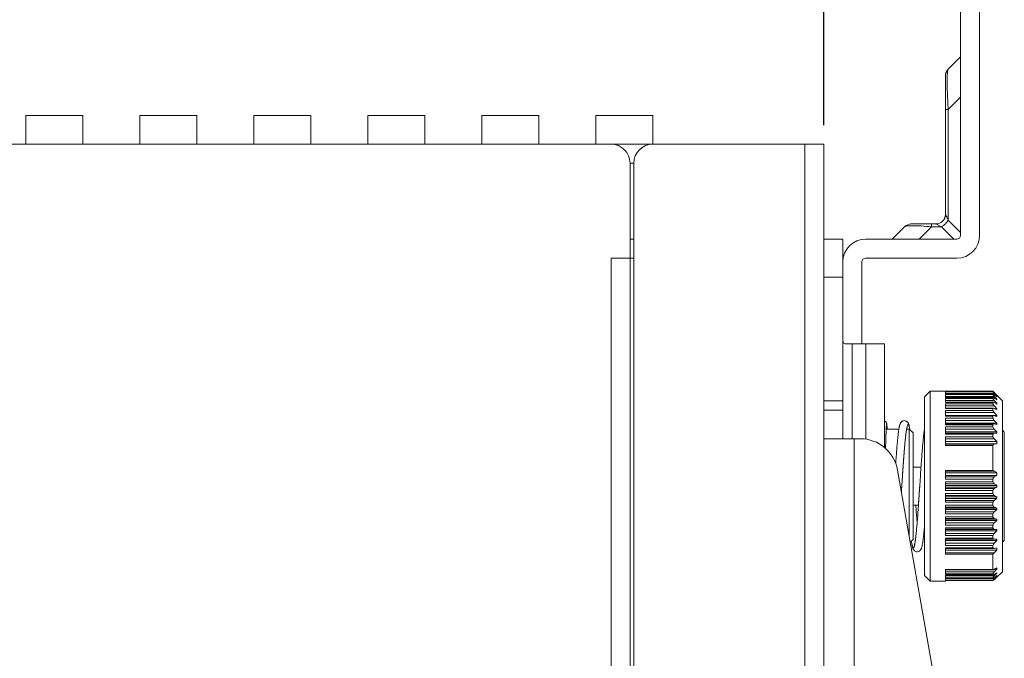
# Model space of a CAD drawing. Header units: millimetres. Extents: x 73 to 355, y 51 to 582.
# Tile 37 of 46: x 199 to 251, y 467 to 501. Entities that reach past the tile are written whole.
import ezdxf

# ---------------------------------------------------------------- set-up
doc = ezdxf.new("R2010")
doc.units = ezdxf.units.MM
doc.layers.add('DIM', color=7, linetype='Continuous')
doc.styles.get("Standard").update_dxf_attribs({"font": 'txt.shx'})
doc.dimstyles.new('ISO-25', dxfattribs={"dimtxt": 5, "dimasz": 5, "dimexe": 1, "dimexo": 1, "dimgap": 1, "dimtad": 0, "dimdsep": 46, "dimtxsty": 'Standard', "dimcen": 1, "dimadec": 0, "dimazin": 0, "dimtfac": 1, "dimtmove": 0, "dimatfit": 3, "dimfxl": 0, "dimarcsym": 0})

# ---------------------------------------------------------------- blocks, each defined once
blk = doc.blocks.new('*D1')
at = {"layer": 'Defpoints', "color": 0}
for p in [(241.019, 509.042), (161.019, 494.042), (241.019, 494.042)]:
    blk.add_point(p, dxfattribs=at)
at = {"layer": 'DIM', "color": 0, "lineweight": -2}
for p, q in [((161.019, 495.042), (161.019, 510.042)), ((241.019, 495.042), (241.019, 510.042)), ((166.019, 509.042), (196.269, 509.042)), ((236.019, 509.042), (205.769, 509.042))]:
    blk.add_line(p, q, dxfattribs=at)
at = {"layer": 'DIM', "color": 0}
for points in [[(166.019, 509.875), (166.019, 508.208), (161.019, 509.042)], [(236.019, 509.875), (236.019, 508.208), (241.019, 509.042)]]:
    blk.add_solid(points, dxfattribs=at)
at = {"layer": 'DIM', "color": 0, "lineweight": 0, "insert": (201.019, 509.042), "char_height": 5, "attachment_point": 5}
blk.add_mtext('80', dxfattribs=at)
blk = doc.blocks.new('*D2')
at = {"layer": 'Defpoints', "color": 0}
for p in [(249.219, 524.042), (249.219, 511.042), (161.019, 494.042)]:
    blk.add_point(p, dxfattribs=at)
at = {"layer": 'DIM', "color": 0, "lineweight": -2}
for p, q in [((161.019, 495.042), (161.019, 525.042)), ((249.219, 512.042), (249.219, 525.042)), ((166.019, 524.042), (196.619, 524.042)), ((244.219, 524.042), (213.619, 524.042))]:
    blk.add_line(p, q, dxfattribs=at)
at = {"layer": 'DIM', "color": 0}
for points in [[(166.019, 524.875), (166.019, 523.208), (161.019, 524.042)], [(244.219, 524.875), (244.219, 523.208), (249.219, 524.042)]]:
    blk.add_solid(points, dxfattribs=at)
at = {"layer": 'DIM', "color": 0, "lineweight": 0, "insert": (205.119, 524.042), "char_height": 5, "attachment_point": 5}
blk.add_mtext('88.2', dxfattribs=at)

msp = doc.modelspace()

# ---------------------------------------------------------------- linework, layer by layer
at = {"color": 7, "linetype": 'Continuous', "lineweight": 0}
for p, q in [((248.219, 506.042), (248.219, 489.242)), ((249.219, 506.042), (249.219, 489.242)), ((248.219, 498.642), (247.565, 497.988)), ((247.419, 497.635), (247.419, 495.867)), ((247.565, 495.867), (248.219, 496.521)), ((199.019, 495.542), (202.019, 495.542)), ((199.019, 495.542), (199.019, 494.657)), ((202.019, 494.657), (202.019, 495.542)), ((205.019, 495.542), (208.019, 495.542)), ((205.019, 495.542), (205.019, 494.657)), ((208.019, 494.657), (208.019, 495.542)), ((211.019, 495.542), (214.019, 495.542)), ((211.019, 495.542), (211.019, 494.657)), ((214.019, 494.657), (214.019, 495.542)), ((217.019, 495.542), (220.019, 495.542)), ((217.019, 495.542), (217.019, 494.657)), ((220.019, 494.657), (220.019, 495.542)), ((223.019, 495.542), (226.019, 495.542)), ((223.019, 495.542), (223.019, 494.657)), ((226.019, 494.657), (226.019, 495.542)), ((229.019, 495.542), (232.019, 495.542)), ((229.019, 495.542), (229.019, 494.657)), ((232.019, 494.657), (232.019, 495.542)), ((247.419, 490.342), (247.419, 495.867)), ((247.565, 495.867), (247.419, 495.867)), ((247.565, 495.867), (247.565, 490.049)), ((199.019, 494.657), (199.019, 494.042)), ((202.019, 494.042), (202.019, 494.657)), ((205.019, 494.657), (205.019, 494.042)), ((208.019, 494.042), (208.019, 494.657)), ((211.019, 494.657), (211.019, 494.042)), ((214.019, 494.042), (214.019, 494.657)), ((217.019, 494.657), (217.019, 494.042)), ((220.019, 494.042), (220.019, 494.657)), ((223.019, 494.657), (223.019, 494.042)), ((226.019, 494.042), (226.019, 494.657)), ((229.019, 494.657), (229.019, 494.042)), ((232.019, 494.042), (232.019, 494.657)), ((162.019, 494.042), (229.819, 494.042)), ((229.819, 494.042), (232.019, 494.042)), ((232.019, 494.042), (240.019, 494.042)), ((241.019, 494.042), (240.019, 494.042)), ((240.019, 379.042), (240.019, 494.042)), ((241.019, 494.042), (241.019, 489.042)), ((230.819, 493.042), (230.819, 488.042)), ((231.019, 493.042), (230.819, 493.042)), ((231.019, 380.042), (231.019, 493.042)), ((247.565, 490.049), (247.419, 490.342)), ((246.686, 489.842), (245.626, 489.842)), ((246.686, 489.842), (246.919, 489.842)), ((246.686, 489.842), (246.686, 489.695)), ((247.212, 489.695), (246.919, 489.842)), ((248.219, 489.395), (247.565, 490.049)), ((245.272, 489.695), (244.619, 489.042)), ((246.033, 489.042), (246.686, 489.695)), ((247.212, 489.695), (246.686, 489.695)), ((247.212, 489.695), (247.865, 489.042)), ((231.019, 489.042), (230.819, 489.042)), ((241.019, 489.042), (242.019, 489.042)), ((241.019, 489.042), (241.019, 488.774)), ((241.019, 488.774), (241.019, 487.042)), ((242.019, 487.042), (242.019, 489.042)), ((243.219, 489.042), (248.019, 489.042)), ((230.819, 488.042), (229.819, 488.042)), ((229.819, 385.042), (229.819, 488.042)), ((230.819, 488.042), (230.819, 385.042)), ((231.019, 488.042), (230.835, 488.042)), ((230.835, 488.042), (230.835, 385.042)), ((243.019, 483.542), (243.019, 487.842)), ((243.219, 488.042), (248.019, 488.042)), ((241.019, 480.542), (241.019, 487.042)), ((242.019, 487.042), (241.019, 487.042)), ((242.019, 480.542), (242.019, 487.042)), ((242.514, 483.542), (242.139, 483.542)), ((242.514, 483.542), (243.229, 483.542)), ((242.514, 483.542), (242.514, 478.542)), ((244.221, 483.542), (243.229, 483.542)), ((243.229, 478.518), (243.229, 483.542)), ((244.221, 483.542), (244.221, 478.069)), ((246.619, 481.042), (246.319, 480.742)), ((246.619, 481.042), (249.919, 481.042)), ((246.619, 481.042), (246.619, 471.042)), ((247.419, 480.922), (247.419, 481.003)), ((249.919, 481.003), (247.419, 481.003)), ((249.919, 481.042), (250.419, 480.542)), ((249.919, 481.003), (249.919, 481.042)), ((241.019, 480.542), (241.019, 480.042)), ((241.019, 480.542), (242.019, 480.542)), ((242.019, 480.042), (242.019, 480.542)), ((246.319, 480.742), (246.319, 479.742)), ((247.419, 480.903), (247.419, 480.922)), ((249.923, 480.912), (247.419, 480.912)), ((247.419, 480.903), (249.919, 480.903)), ((247.419, 480.9), (247.419, 480.903)), ((247.419, 480.9), (249.919, 480.9)), ((247.419, 480.768), (247.419, 480.862)), ((249.919, 480.862), (247.419, 480.862)), ((247.419, 480.721), (247.419, 480.768)), ((249.99, 480.767), (247.419, 480.767)), ((247.419, 480.721), (249.919, 480.721)), ((247.419, 480.714), (247.419, 480.721)), ((247.419, 480.714), (249.919, 480.714)), ((247.419, 480.56), (247.419, 480.657)), ((249.919, 480.657), (247.419, 480.657)), ((247.419, 480.467), (247.419, 480.56)), ((249.99, 480.554), (247.419, 480.554)), ((247.419, 480.467), (249.919, 480.467)), ((247.419, 480.454), (247.419, 480.467)), ((247.419, 480.454), (249.919, 480.454)), ((249.919, 480.9), (249.923, 480.903)), ((249.919, 480.868), (249.919, 480.9)), ((249.919, 480.862), (249.919, 480.868)), ((249.919, 480.714), (249.928, 480.721)), ((249.919, 480.657), (249.919, 480.714)), ((249.919, 480.467), (249.936, 480.467)), ((249.919, 480.379), (249.919, 480.454)), ((249.992, 480.912), (249.923, 480.912)), ((249.923, 480.903), (249.933, 480.899)), ((249.923, 480.903), (249.923, 480.903)), ((249.928, 480.721), (249.942, 480.717)), ((249.928, 480.721), (249.928, 480.721)), ((249.933, 480.899), (249.939, 480.896)), ((249.936, 480.467), (249.936, 480.467)), ((249.939, 480.896), (249.99, 480.857)), ((249.942, 480.717), (249.99, 480.688)), ((250.013, 480.889), (249.992, 480.912)), ((250.013, 480.889), (249.992, 480.912)), ((250.019, 480.884), (250.013, 480.889)), ((250.019, 480.884), (250.013, 480.889)), ((250.083, 480.62), (250.119, 480.62)), ((250.088, 480.775), (250.119, 480.775)), ((250.119, 480.749), (250.119, 480.775)), ((250.119, 480.594), (250.119, 480.62)), ((250.419, 479.542), (250.419, 480.542)), ((242.019, 480.042), (241.019, 480.042)), ((241.019, 480.042), (241.019, 478.542)), ((242.019, 478.542), (242.019, 480.042)), ((247.419, 480.256), (247.419, 480.379)), ((249.919, 480.379), (247.419, 480.379)), ((249.99, 480.27), (247.419, 480.27)), ((247.419, 480.147), (247.419, 480.256)), ((247.419, 480.147), (249.945, 480.147)), ((247.419, 480.124), (247.419, 480.147)), ((247.419, 480.124), (249.919, 480.124)), ((247.419, 479.919), (247.419, 480.033)), ((249.919, 480.033), (247.419, 480.033)), ((247.419, 479.783), (247.419, 479.919)), ((249.99, 479.919), (247.419, 479.919)), ((249.919, 480.033), (249.919, 480.124)), ((249.945, 480.147), (249.99, 480.134)), ((250.024, 480.117), (250.119, 480.117)), ((250.06, 480.403), (250.119, 480.403)), ((250.119, 480.367), (250.119, 480.403)), ((250.119, 480.072), (250.119, 480.117)), ((246.319, 479.742), (246.319, 472.342)), ((247.419, 479.763), (247.419, 479.783)), ((247.419, 479.767), (249.957, 479.767)), ((247.419, 479.763), (249.957, 479.763)), ((247.419, 479.73), (247.419, 479.763)), ((247.419, 479.73), (249.919, 479.73)), ((247.419, 479.512), (247.419, 479.624)), ((249.919, 479.624), (247.419, 479.624)), ((247.419, 479.507), (247.419, 479.512)), ((247.419, 479.359), (247.419, 479.507)), ((249.99, 479.507), (247.419, 479.507)), ((249.919, 479.624), (249.919, 479.73)), ((249.957, 479.767), (249.99, 479.767)), ((249.957, 479.763), (249.99, 479.757)), ((249.99, 479.767), (250.119, 479.767)), ((250.119, 479.713), (250.119, 479.767)), ((250.419, 472.542), (250.419, 479.542)), ((244.302, 479.042), (244.971, 479.042)), ((245.377, 479.042), (245.519, 479.042)), ((245.719, 478.842), (245.519, 479.042)), ((245.519, 473.384), (245.519, 479.042)), ((245.542, 479.046), (245.542, 479.049)), ((245.542, 479.046), (245.542, 479.049)), ((245.547, 479.015), (245.542, 479.046)), ((245.55, 479.01), (245.547, 479.029)), ((247.419, 479.337), (247.419, 479.359)), ((247.419, 479.359), (250.119, 479.359)), ((247.419, 479.324), (247.419, 479.337)), ((247.419, 479.324), (249.97, 479.324)), ((247.419, 479.278), (247.419, 479.324)), ((247.419, 479.278), (249.919, 479.278)), ((247.419, 479.04), (247.419, 479.159)), ((249.919, 479.159), (247.419, 479.159)), ((247.419, 479.034), (247.419, 479.04)), ((249.99, 479.04), (247.419, 479.04)), ((247.419, 478.84), (247.419, 479.034)), ((247.419, 478.898), (250.119, 478.898)), ((249.919, 479.159), (249.919, 479.278)), ((249.97, 479.324), (249.99, 479.322)), ((250.119, 479.296), (250.119, 479.359)), ((250.119, 478.829), (250.119, 478.898)), ((250.419, 478.992), (250.519, 478.892)), ((250.519, 477.919), (250.519, 478.892)), ((241.818, 478.542), (241.019, 478.542)), ((241.019, 478.542), (241.019, 456.742)), ((242.005, 478.542), (241.818, 478.542)), ((242.619, 478.542), (242.005, 478.542)), ((242.619, 478.542), (242.931, 478.542)), ((242.619, 478.542), (242.619, 456.742)), ((245.719, 477.042), (245.719, 478.842)), ((247.419, 478.835), (247.419, 478.84)), ((247.419, 478.835), (249.985, 478.835)), ((247.419, 478.774), (247.419, 478.835)), ((247.419, 478.774), (249.919, 478.774)), ((247.419, 478.527), (247.419, 478.645)), ((249.919, 478.645), (247.419, 478.645)), ((247.419, 478.266), (247.419, 478.527)), ((249.99, 478.527), (247.419, 478.527)), ((247.419, 478.392), (250.119, 478.392)), ((249.919, 478.645), (249.919, 478.774)), ((249.99, 478.835), (250.119, 478.829)), ((250.119, 478.266), (250.119, 478.392)), ((247.419, 478.256), (247.419, 478.266)), ((250.119, 478.266), (247.419, 478.266)), ((247.419, 478.253), (247.419, 478.256)), ((247.419, 478.176), (247.419, 478.253)), ((247.419, 478.253), (249.992, 478.253)), ((247.419, 478.176), (249.919, 478.176)), ((249.919, 476.875), (249.919, 478.176)), ((249.992, 478.253), (250.119, 478.266)), ((250.519, 477.894), (250.519, 477.919)), ((250.519, 476.742), (250.519, 477.894)), ((244.901, 476.889), (247.519, 462.042)), ((245.172, 476.791), (245.163, 476.658)), ((245.178, 476.881), (245.172, 476.791)), ((245.728, 477.042), (245.719, 477.174)), ((245.719, 475.042), (245.719, 477.042)), ((246.134, 477.042), (245.719, 477.042)), ((247.419, 476.533), (247.419, 476.875)), ((249.919, 476.875), (247.419, 476.875)), ((249.992, 476.841), (247.419, 476.841)), ((245.147, 476.423), (245.135, 476.233)), ((245.152, 476.497), (245.147, 476.423)), ((245.163, 476.658), (245.152, 476.497)), ((247.419, 476.743), (250.119, 476.743)), ((250.119, 476.601), (247.419, 476.601)), ((247.419, 476.419), (247.419, 476.533)), ((247.419, 476.533), (249.99, 476.533)), ((247.419, 476.419), (249.919, 476.419)), ((247.419, 475.818), (247.419, 476.266)), ((249.919, 476.266), (247.419, 476.266)), ((249.919, 476.266), (249.919, 476.419)), ((250.119, 476.601), (250.119, 476.743)), ((250.519, 476.712), (250.519, 476.742)), ((250.519, 476.519), (250.519, 476.712)), ((250.519, 476.493), (250.519, 476.519)), ((250.519, 475.602), (250.519, 476.493)), ((245.116, 475.953), (245.102, 475.745)), ((245.116, 475.953), (245.12, 476.004)), ((245.12, 476.004), (245.116, 475.953)), ((245.122, 476.037), (245.12, 476.004)), ((245.122, 476.037), (245.12, 476.004)), ((245.131, 476.173), (245.122, 476.037)), ((245.131, 476.173), (245.122, 476.037)), ((245.122, 476.037), (245.122, 476.037)), ((245.135, 476.233), (245.131, 476.173)), ((246.068, 476.063), (246.044, 475.7)), ((246.068, 476.064), (246.068, 476.063)), ((249.99, 476.169), (247.419, 476.169)), ((247.419, 476.084), (250.119, 476.084)), ((250.119, 475.999), (247.419, 475.999)), ((247.419, 475.915), (249.99, 475.915)), ((247.419, 475.818), (249.919, 475.818)), ((249.919, 475.665), (249.919, 475.818)), ((250.119, 475.999), (250.119, 476.084)), ((246.013, 475.231), (246.009, 475.171)), ((246.023, 475.387), (246.013, 475.231)), ((246.031, 475.507), (246.023, 475.387)), ((246.044, 475.7), (246.031, 475.507)), ((246.044, 475.7), (246.043, 475.684)), ((247.419, 475.55), (247.419, 475.665)), ((249.919, 475.665), (247.419, 475.665)), ((247.419, 475.193), (247.419, 475.55)), ((249.99, 475.55), (247.419, 475.55)), ((247.419, 475.483), (250.119, 475.483)), ((250.119, 475.398), (247.419, 475.398)), ((247.419, 475.298), (249.99, 475.298)), ((250.119, 475.398), (250.119, 475.483)), ((250.519, 475.565), (250.519, 475.602)), ((250.519, 475.342), (250.519, 475.565)), ((250.519, 474.192), (250.519, 475.342)), ((246, 475.042), (245.719, 475.042)), ((245.719, 475.032), (245.719, 475.042)), ((245.719, 473.264), (245.719, 475.032)), ((247.419, 475.193), (249.919, 475.193)), ((247.419, 474.94), (247.419, 475.043)), ((249.919, 475.043), (247.419, 475.043)), ((247.419, 474.583), (247.419, 474.94)), ((249.99, 474.94), (247.419, 474.94)), ((247.419, 474.889), (250.119, 474.889)), ((250.119, 474.807), (247.419, 474.807)), ((249.919, 475.043), (249.919, 475.193)), ((250.119, 474.807), (250.119, 474.889)), ((247.419, 474.694), (249.99, 474.694)), ((247.419, 474.583), (249.919, 474.583)), ((247.419, 474.362), (247.419, 474.437)), ((249.919, 474.437), (247.419, 474.437)), ((247.419, 474.346), (247.419, 474.362)), ((247.419, 474.11), (247.419, 474.346)), ((249.99, 474.346), (247.419, 474.346)), ((247.419, 474.315), (250.119, 474.315)), ((250.119, 474.235), (247.419, 474.235)), ((249.919, 474.437), (249.919, 474.583)), ((250.119, 474.235), (250.119, 474.315)), ((250.519, 474.165), (250.519, 474.192)), ((247.419, 473.995), (247.419, 474.11)), ((247.419, 474.11), (249.99, 474.11)), ((247.419, 473.995), (249.919, 473.995)), ((247.419, 473.785), (247.419, 473.856)), ((249.919, 473.856), (247.419, 473.856)), ((247.419, 473.78), (247.419, 473.785)), ((247.419, 473.557), (247.419, 473.78)), ((249.99, 473.78), (247.419, 473.78)), ((247.419, 473.767), (250.119, 473.767)), ((250.119, 473.692), (247.419, 473.692)), ((249.919, 473.856), (249.919, 473.995)), ((250.119, 473.767), (249.99, 473.78)), ((250.119, 473.692), (250.119, 473.767)), ((250.519, 473.192), (250.519, 474.165)), ((245.719, 473.242), (245.57, 473.093)), ((245.719, 473.242), (245.719, 473.264)), ((247.419, 473.439), (247.419, 473.557)), ((247.419, 473.557), (249.99, 473.557)), ((247.419, 473.439), (249.919, 473.439)), ((247.419, 473.249), (247.419, 473.309)), ((249.919, 473.309), (247.419, 473.309)), ((249.985, 473.249), (247.419, 473.249)), ((247.419, 473.243), (247.419, 473.249)), ((247.419, 473.05), (247.419, 473.243)), ((250.119, 473.186), (247.419, 473.186)), ((249.919, 473.309), (249.919, 473.439)), ((250.119, 473.255), (249.99, 473.249)), ((250.119, 473.186), (250.119, 473.255)), ((250.419, 473.092), (250.519, 473.192)), ((247.419, 473.043), (247.419, 473.05)), ((247.419, 472.925), (247.419, 473.043)), ((247.419, 473.043), (249.99, 473.043)), ((247.419, 472.925), (249.919, 472.925)), ((247.419, 472.76), (247.419, 472.806)), ((249.919, 472.806), (247.419, 472.806)), ((249.97, 472.76), (247.419, 472.76)), ((247.419, 472.748), (247.419, 472.76)), ((247.419, 472.47), (247.419, 472.748)), ((250.119, 472.684), (247.419, 472.684)), ((249.919, 472.806), (249.919, 472.925)), ((249.99, 472.762), (249.97, 472.76)), ((250.119, 472.684), (250.119, 472.787)), ((246.319, 472.342), (246.319, 471.342)), ((247.419, 472.538), (249.992, 472.538)), ((247.419, 472.47), (249.919, 472.47)), ((249.919, 471.658), (249.919, 472.47)), ((250.419, 471.542), (250.419, 472.542)), ((247.419, 471.643), (247.419, 471.658)), ((249.919, 471.658), (247.419, 471.658)), ((249.919, 471.643), (247.419, 471.643)), ((247.419, 471.536), (247.419, 471.643)), ((249.936, 471.643), (249.919, 471.643)), ((250.119, 471.681), (250.018, 471.681)), ((250.119, 471.681), (250.119, 471.742)), ((246.619, 471.042), (246.319, 471.342)), ((247.419, 471.427), (247.419, 471.536)), ((247.419, 471.53), (249.99, 471.53)), ((247.419, 471.427), (249.919, 471.427)), ((247.419, 471.363), (247.419, 471.37)), ((249.919, 471.37), (247.419, 471.37)), ((249.919, 471.363), (247.419, 471.363)), ((247.419, 471.317), (247.419, 471.363)), ((247.419, 471.222), (247.419, 471.317)), ((247.419, 471.317), (249.99, 471.317)), ((247.419, 471.222), (249.919, 471.222)), ((247.419, 471.181), (247.419, 471.184)), ((249.919, 471.184), (247.419, 471.184)), ((249.919, 471.181), (247.419, 471.181)), ((247.419, 471.179), (247.419, 471.181)), ((247.419, 471.093), (247.419, 471.179)), ((247.419, 471.179), (249.923, 471.179)), ((247.419, 471.093), (249.919, 471.093)), ((249.919, 471.37), (249.919, 471.427)), ((249.928, 471.363), (249.919, 471.37)), ((249.919, 471.215), (249.919, 471.222)), ((249.919, 471.196), (249.919, 471.215)), ((249.919, 471.184), (249.919, 471.196)), ((249.923, 471.181), (249.919, 471.184)), ((249.919, 471.093), (249.99, 471.179)), ((249.919, 471.074), (249.919, 471.093)), ((249.99, 471.133), (249.921, 471.074)), ((249.933, 471.185), (249.923, 471.181)), ((249.923, 471.179), (249.99, 471.179)), ((249.99, 471.226), (249.933, 471.185)), ((249.99, 471.179), (250.012, 471.202)), ((249.99, 471.179), (250.012, 471.202)), ((250, 471.142), (249.99, 471.133)), ((250, 471.142), (249.99, 471.133)), ((250.019, 471.142), (250, 471.142)), ((250.005, 471.147), (250.019, 471.147)), ((250.012, 471.202), (250.014, 471.204)), ((250.012, 471.202), (250.014, 471.204)), ((250.019, 471.142), (250.125, 471.248)), ((250.019, 471.142), (250.019, 471.147)), ((250.119, 471.464), (250.083, 471.464)), ((250.086, 471.215), (250.119, 471.25)), ((250.097, 471.296), (250.119, 471.319)), ((250.097, 471.296), (250.119, 471.319)), ((250.119, 471.319), (250.1, 471.319)), ((250.119, 471.25), (250.114, 471.25)), ((250.119, 471.464), (250.119, 471.49)), ((250.119, 471.319), (250.119, 471.335)), ((250.119, 471.25), (250.119, 471.254)), ((250.125, 471.248), (250.419, 471.542)), ((246.619, 471.042), (247.419, 471.042)), ((249.919, 471.074), (247.419, 471.074)), ((247.419, 471.074), (247.419, 471.073)), ((247.419, 471.073), (249.919, 471.073)), ((247.419, 471.042), (247.419, 471.073)), ((249.919, 471.073), (247.419, 471.073)), ((249.919, 471.073), (249.919, 471.073))]:
    msp.add_line(p, q, dxfattribs=at)
for points in [[(247.565, 490.049), (247.546, 490.087), (247.529, 490.121), (247.513, 490.154), (247.498, 490.183), (247.485, 490.21), (247.472, 490.234), (247.462, 490.256), (247.452, 490.275), (247.444, 490.292), (247.437, 490.306), (247.431, 490.317), (247.426, 490.327), (247.423, 490.334), (247.42, 490.338), (247.419, 490.341), (247.419, 490.342)], [(244.353, 479.042), (244.352, 479.045), (244.351, 479.066), (244.35, 479.085), (244.349, 479.104), (244.348, 479.122), (244.347, 479.139), (244.346, 479.156), (244.345, 479.171), (244.344, 479.186), (244.343, 479.2), (244.342, 479.213), (244.341, 479.226), (244.34, 479.238), (244.339, 479.249), (244.338, 479.26), (244.336, 479.27), (244.335, 479.279), (244.334, 479.289), (244.333, 479.297), (244.331, 479.306), (244.33, 479.315), (244.328, 479.324), (244.325, 479.334), (244.322, 479.345), (244.318, 479.357), (244.312, 479.371), (244.305, 479.386), (244.294, 479.403), (244.28, 479.421), (244.262, 479.44), (244.239, 479.458), (244.221, 479.468)], [(245.547, 479.029), (245.541, 479.067), (245.535, 479.103), (245.529, 479.137), (245.522, 479.168), (245.516, 479.198), (245.509, 479.225), (245.503, 479.251), (245.496, 479.275), (245.488, 479.298), (245.48, 479.32), (245.471, 479.341), (245.46, 479.363), (245.446, 479.386), (245.429, 479.409), (245.406, 479.433), (245.378, 479.455), (245.345, 479.473), (245.305, 479.486), (245.262, 479.492), (245.218, 479.488), (245.176, 479.475), (245.141, 479.457), (245.112, 479.435), (245.089, 479.412), (245.072, 479.389), (245.059, 479.368), (245.048, 479.347), (245.039, 479.327), (245.031, 479.307), (245.024, 479.286), (245.017, 479.264), (245.011, 479.241), (245.005, 479.216), (244.999, 479.19), (244.993, 479.163), (244.987, 479.133), (244.981, 479.102), (244.975, 479.069), (244.969, 479.033), (244.964, 478.996), (244.958, 478.956), (244.952, 478.914), (244.946, 478.869), (244.94, 478.822), (244.934, 478.773), (244.928, 478.721), (244.922, 478.666), (244.916, 478.609), (244.909, 478.549), (244.903, 478.486), (244.897, 478.421), (244.89, 478.353), (244.884, 478.282), (244.877, 478.208), (244.87, 478.131), (244.864, 478.051), (244.857, 477.969), (244.85, 477.883), (244.843, 477.794), (244.836, 477.703), (244.829, 477.608), (244.822, 477.51), (244.814, 477.409), (244.807, 477.305), (244.802, 477.237)], [(244.269, 478.023), (244.269, 478.043), (244.27, 478.085), (244.271, 478.125), (244.272, 478.165), (244.273, 478.204), (244.274, 478.242), (244.275, 478.28), (244.276, 478.316), (244.277, 478.352), (244.278, 478.388), (244.279, 478.422), (244.28, 478.456), (244.281, 478.489), (244.282, 478.522), (244.283, 478.553), (244.284, 478.584), (244.285, 478.614), (244.286, 478.644), (244.287, 478.672), (244.288, 478.7), (244.289, 478.728), (244.29, 478.754), (244.291, 478.78), (244.292, 478.805), (244.293, 478.829), (244.294, 478.853), (244.295, 478.876), (244.296, 478.898), (244.296, 478.92), (244.297, 478.94), (244.298, 478.961), (244.299, 478.98), (244.3, 478.999), (244.301, 479.017), (244.302, 479.034), (244.303, 479.051), (244.303, 479.066), (244.304, 479.082), (244.305, 479.096), (244.306, 479.11), (244.307, 479.123), (244.308, 479.136), (244.308, 479.148), (244.309, 479.159), (244.31, 479.169), (244.311, 479.179), (244.312, 479.188), (244.312, 479.196), (244.313, 479.204), (244.314, 479.211), (244.314, 479.217), (244.315, 479.223), (244.316, 479.227), (244.316, 479.231), (244.316, 479.234), (244.317, 479.236), (244.317, 479.237)], [(245.122, 476.037), (245.13, 476.157), (245.137, 476.274), (245.145, 476.388), (245.152, 476.501), (245.16, 476.611), (245.167, 476.719), (245.174, 476.825), (245.181, 476.929), (245.188, 477.03), (245.195, 477.129), (245.202, 477.226), (245.209, 477.32), (245.215, 477.412), (245.222, 477.501), (245.228, 477.588), (245.235, 477.672), (245.241, 477.754), (245.247, 477.834), (245.254, 477.911), (245.26, 477.985), (245.266, 478.057), (245.272, 478.127), (245.278, 478.194), (245.283, 478.259), (245.289, 478.322), (245.295, 478.382), (245.3, 478.44), (245.306, 478.496), (245.312, 478.549), (245.317, 478.601), (245.322, 478.65), (245.328, 478.696), (245.333, 478.741), (245.338, 478.783), (245.343, 478.823), (245.348, 478.861), (245.353, 478.897), (245.358, 478.931), (245.363, 478.962), (245.368, 478.991), (245.373, 479.019), (245.377, 479.044), (245.382, 479.067), (245.386, 479.088), (245.39, 479.107), (245.394, 479.124), (245.398, 479.139), (245.401, 479.151), (245.404, 479.161), (245.407, 479.168), (245.407, 479.169)], [(246.319, 479.056), (246.314, 479.028), (246.308, 478.989), (246.302, 478.948), (246.296, 478.904), (246.29, 478.858), (246.284, 478.81), (246.278, 478.758), (246.272, 478.705), (246.265, 478.648), (246.259, 478.589), (246.253, 478.527), (246.246, 478.462), (246.24, 478.395), (246.233, 478.324), (246.226, 478.25), (246.22, 478.173), (246.213, 478.093), (246.206, 478.009), (246.199, 477.923), (246.192, 477.833), (246.184, 477.74), (246.177, 477.644), (246.17, 477.545), (246.162, 477.443), (246.155, 477.338), (246.147, 477.23), (246.139, 477.12), (246.131, 477.007), (246.123, 476.892), (246.115, 476.774), (246.107, 476.653), (246.099, 476.529), (246.09, 476.401), (246.082, 476.269), (246.073, 476.134), (246.068, 476.064)], [(245.728, 477.042), (245.722, 477.124), (245.719, 477.174)], [(245.102, 475.745), (245.104, 475.771), (245.112, 475.893), (245.116, 475.953)], [(245.12, 476.004), (245.117, 475.957), (245.116, 475.953)], [(245.12, 476.004), (245.12, 476.017), (245.122, 476.037)], [(246.068, 476.063), (246.06, 475.939), (246.051, 475.81), (246.044, 475.7)], [(246.043, 475.684), (246.035, 475.561), (246.027, 475.44), (246.019, 475.322), (246.011, 475.206), (246.003, 475.094), (245.996, 474.984), (245.988, 474.877), (245.981, 474.773), (245.973, 474.672), (245.966, 474.573), (245.959, 474.478), (245.952, 474.386), (245.945, 474.296), (245.938, 474.21), (245.932, 474.127), (245.925, 474.046), (245.918, 473.969), (245.912, 473.894), (245.905, 473.823), (245.899, 473.754), (245.893, 473.688), (245.887, 473.625), (245.881, 473.565), (245.875, 473.508), (245.869, 473.453), (245.863, 473.401), (245.857, 473.352), (245.851, 473.305), (245.846, 473.26), (245.84, 473.219), (245.834, 473.179), (245.829, 473.142), (245.824, 473.108), (245.818, 473.076), (245.813, 473.047), (245.808, 473.02), (245.803, 472.996), (245.799, 472.975), (245.794, 472.956), (245.79, 472.941), (245.787, 472.928), (245.783, 472.919), (245.781, 472.912)], [(245.931, 474.118), (245.927, 474.165), (245.921, 474.242), (245.914, 474.323), (245.908, 474.405), (245.902, 474.491), (245.895, 474.578), (245.888, 474.668), (245.882, 474.76), (245.875, 474.854), (245.868, 474.95), (245.862, 475.042)], [(245.627, 473.15), (245.632, 473.12), (245.637, 473.08), (245.643, 473.043), (245.649, 473.008), (245.655, 472.975), (245.661, 472.944), (245.667, 472.915), (245.673, 472.887), (245.679, 472.862), (245.685, 472.837), (245.692, 472.814), (245.699, 472.793), (245.706, 472.772), (245.714, 472.751), (245.724, 472.731), (245.735, 472.71), (245.749, 472.689), (245.767, 472.666), (245.791, 472.643), (245.821, 472.622), (245.858, 472.605), (245.9, 472.594), (245.945, 472.592), (245.989, 472.6), (246.029, 472.616), (246.063, 472.637), (246.089, 472.661), (246.11, 472.685), (246.126, 472.709), (246.139, 472.732), (246.149, 472.755), (246.158, 472.778), (246.166, 472.802), (246.174, 472.827), (246.181, 472.854), (246.188, 472.883), (246.195, 472.914), (246.201, 472.948), (246.208, 472.984), (246.215, 473.023), (246.222, 473.064), (246.228, 473.108), (246.235, 473.155), (246.242, 473.205), (246.248, 473.257), (246.255, 473.313), (246.262, 473.371), (246.269, 473.433), (246.276, 473.498), (246.283, 473.567), (246.29, 473.639), (246.297, 473.714), (246.304, 473.794), (246.312, 473.876), (246.319, 473.956)], [(250.086, 471.215), (250.102, 471.233), (250.119, 471.25)]]:
    msp.add_lwpolyline(points, dxfattribs=at)
for centre, radius, start, end in [((247.919, 497.635), 0.5, 135, 180), ((247.919, 497.635), 0.5, 172.4878, 180), ((247.919, 497.635), 0.5, 169.599, 172.4878), ((247.919, 497.635), 0.5, 164.986, 169.599), ((247.919, 497.635), 0.5, 161.4586, 164.986), ((247.919, 497.635), 0.5, 157.4998, 161.4586), ((229.819, 493.042), 1, 0, 90), ((232.019, 493.042), 1, 90, 180), ((246.919, 490.342), 0.5, 270, 0), ((246.919, 490.342), 0.5, 279.0186, 350.9814), ((246.919, 490.342), 0.5, 350.9814, 0), ((245.626, 489.342), 0.5, 90, 135), ((245.626, 489.342), 0.5, 90, 97.5125), ((248.019, 489.242), 1.2, 270, 0), ((248.019, 489.242), 0.2, 270, 0), ((243.219, 487.842), 1.2, 90, 180), ((243.219, 487.842), 0.2, 90, 180), ((229.619, 456.708), 31.595, 49.5452, 49.8505), ((222.63, 456.707), 36.434, 41.0207, 41.3273), ((231.707, 455.757), 30.917, 53.4493, 53.7448), ((221.776, 456.398), 37.142, 40.2633, 40.5687), ((233.674, 453.769), 31.271, 58.2732, 58.5493), ((222.995, 455.927), 36.785, 42.4922, 42.7225), ((221.426, 456.071), 37.436, 39.965, 40.2699), ((235.398, 449.747), 33.708, 64.1065, 64.3488), ((221.602, 455.742), 37.288, 40.1138, 40.419), ((236.77, 441.016), 40.935, 70.9679, 71.1579), ((222.292, 455.411), 36.713, 40.7157, 41.0219), ((237.704, 416.92), 63.6, 78.74325, 78.86113), ((223.454, 455.061), 35.766, 41.7949, 42.1025), ((242.931, 476.542), 2, 10, 90), ((249.985, 478.729), 0.106, 87.1478, 89.9807), ((225.014, 454.656), 34.549, 43.3944, 43.7033), ((230.118, 450.897), 32.681, 52.2655, 52.5462), ((234.858, 505.359), 32.557, 297.6979, 297.9533), ((233.04, 450.225), 30.99, 56.5566, 56.8406), ((233.04, 501.858), 30.99, 303.1594, 303.4434), ((234.858, 446.724), 32.557, 62.0467, 62.3021), ((231.017, 499.891), 31.061, 307.6492, 307.9489), ((236.358, 439.829), 37.664, 68.5702, 68.7798), ((228.919, 498.71), 31.95, 311.264, 311.571), ((237.445, 423.241), 52.623, 76.0642, 76.2082), ((226.875, 497.953), 33.209, 314.113, 314.4223), ((225.014, 497.428), 34.549, 316.2967, 316.6056), ((249.985, 473.343), 0.0942, 264.3353, 270.074), ((249.985, 473.355), 0.106, 270.0203, 272.8519), ((223.454, 497.023), 35.766, 317.8975, 318.2051), ((237.699, 535.186), 63.623, 281.13885, 281.25675), ((221.064, 497.882), 38.459, 318.7777, 319.0653), ((221.776, 495.686), 37.142, 319.4313, 319.7367), ((232.875, 499.85), 32.975, 301.2709, 301.5292), ((231.707, 496.327), 30.917, 306.2552, 306.5507), ((222.63, 495.377), 36.434, 318.6727, 318.9793), ((229.619, 495.376), 31.595, 310.1495, 310.4548), ((227.622, 494.919), 32.652, 313.2643, 313.5512), ((223.913, 495.138), 35.413, 317.4806, 317.6807), ((225.84, 494.689), 33.747, 315.7645, 315.9274)]:
    msp.add_arc(centre, radius, start, end, dxfattribs=at)
for points, knots in [([(247.565, 497.988), (247.56, 497.983), (247.551, 497.965), (247.541, 497.929), (247.532, 497.878), (247.521, 497.775), (247.512, 497.602), (247.509, 497.345), (247.514, 497.027), (247.525, 496.665), (247.542, 496.273), (247.557, 496.004), (247.565, 495.867)], [0, 0, 0, 0, 0.010626, 0.027651, 0.05196, 0.084119, 0.173409, 0.29575, 0.447155, 0.620258, 0.80684, 1, 1, 1, 1]), ([(246.686, 489.695), (246.51, 489.711), (246.254, 489.731), (245.927, 489.747), (245.719, 489.751), (245.547, 489.748), (245.416, 489.739), (245.335, 489.725), (245.292, 489.709), (245.277, 489.7), (245.272, 489.695)], [0, 0, 0, 0, 0.372252, 0.541296, 0.689858, 0.81175, 0.903461, 0.964966, 0.985385, 1, 1, 1, 1]), ([(247.565, 490.049), (247.529, 489.976), (247.452, 489.873), (247.325, 489.762), (247.25, 489.715), (247.212, 489.695)], [0, 0, 0, 0, 0.480738, 0.745775, 1, 1, 1, 1]), ([(242.139, 483.542), (242.116, 483.542), (242.066, 483.561), (242.046, 483.608), (242.038, 483.632)], [0, 0, 0, 0, 0.476342, 1, 1, 1, 1]), ([(249.992, 480.912), (249.983, 480.922), (249.969, 480.937), (249.953, 480.956), (249.942, 480.969), (249.933, 480.981), (249.925, 480.99), (249.921, 480.997), (249.919, 481.001), (249.919, 481.003)], [0, 0, 0, 0, 0.348441, 0.508798, 0.655295, 0.783205, 0.886894, 0.960505, 1, 1, 1, 1]), ([(249.99, 480.767), (249.975, 480.783), (249.955, 480.808), (249.931, 480.84), (249.922, 480.855), (249.919, 480.862)], [0, 0, 0, 0, 0.562887, 0.806187, 1, 1, 1, 1]), ([(249.99, 480.554), (249.975, 480.571), (249.954, 480.597), (249.931, 480.632), (249.922, 480.649), (249.919, 480.657)], [0, 0, 0, 0, 0.548159, 0.794127, 1, 1, 1, 1]), ([(249.919, 480.454), (249.919, 480.457), (249.923, 480.466), (249.932, 480.467), (249.936, 480.467)], [0, 0, 0, 0, 0.495348, 1, 1, 1, 1]), ([(249.936, 480.467), (249.94, 480.467), (249.948, 480.466), (249.967, 480.459), (249.981, 480.451), (249.99, 480.446)], [0, 0, 0, 0, 0.193627, 0.42825, 1, 1, 1, 1]), ([(249.99, 480.27), (249.975, 480.287), (249.954, 480.314), (249.931, 480.352), (249.922, 480.37), (249.919, 480.379)], [0, 0, 0, 0, 0.534868, 0.783227, 1, 1, 1, 1]), ([(249.919, 480.124), (249.919, 480.127), (249.921, 480.134), (249.929, 480.144), (249.939, 480.147), (249.945, 480.147)], [0, 0, 0, 0, 0.274116, 0.510124, 1, 1, 1, 1]), ([(249.99, 479.919), (249.975, 479.937), (249.953, 479.965), (249.93, 480.004), (249.922, 480.024), (249.919, 480.033)], [0, 0, 0, 0, 0.522855, 0.773354, 1, 1, 1, 1]), ([(249.919, 479.73), (249.919, 479.735), (249.921, 479.745), (249.933, 479.76), (249.948, 479.763), (249.957, 479.763)], [0, 0, 0, 0, 0.279992, 0.518844, 1, 1, 1, 1]), ([(249.99, 479.507), (249.975, 479.525), (249.946, 479.561), (249.925, 479.603), (249.919, 479.624)], [0, 0, 0, 0, 0.512514, 1, 1, 1, 1]), ([(244.352, 479.044), (244.351, 479.06), (244.35, 479.091), (244.347, 479.134), (244.345, 479.172), (244.342, 479.205), (244.339, 479.232), (244.337, 479.252), (244.335, 479.265), (244.334, 479.273), (244.333, 479.279), (244.332, 479.284), (244.33, 479.288), (244.329, 479.29), (244.328, 479.292), (244.326, 479.291), (244.325, 479.289), (244.323, 479.286), (244.322, 479.282), (244.32, 479.273), (244.318, 479.259), (244.315, 479.238), (244.313, 479.212), (244.309, 479.166), (244.305, 479.096), (244.3, 478.997), (244.294, 478.878), (244.289, 478.74), (244.284, 478.584), (244.279, 478.411), (244.274, 478.222), (244.27, 478.092), (244.269, 478.024)], [0, 0, 0, 0, 0.031802, 0.060256, 0.085325, 0.106977, 0.125179, 0.139902, 0.145952, 0.151124, 0.155421, 0.158851, 0.161428, 0.16319, 0.164266, 0.165156, 0.166575, 0.168769, 0.171803, 0.175698, 0.186111, 0.200043, 0.217477, 0.23838, 0.290435, 0.355888, 0.434334, 0.525203, 0.627905, 0.741804, 0.866111, 1, 1, 1, 1]), ([(245.4, 479.173), (245.389, 479.127), (245.369, 479.018), (245.342, 478.829), (245.315, 478.594), (245.288, 478.316), (245.26, 477.999), (245.222, 477.517), (245.196, 477.141), (245.178, 476.881)], [0, 0, 0, 0, 0.061548, 0.144539, 0.247948, 0.369955, 0.508537, 0.661522, 1, 1, 1, 1]), ([(245.542, 479.049), (245.536, 479.079), (245.528, 479.123), (245.516, 479.176), (245.507, 479.209), (245.498, 479.236), (245.49, 479.258), (245.481, 479.274), (245.473, 479.286), (245.463, 479.292), (245.452, 479.291), (245.443, 479.284), (245.435, 479.272), (245.426, 479.255), (245.413, 479.222), (245.406, 479.194), (245.4, 479.173)], [0, 0, 0, 0, 0.232429, 0.329449, 0.413544, 0.484684, 0.542975, 0.588862, 0.623353, 0.64885, 0.670926, 0.697413, 0.733376, 0.78095, 0.841048, 1, 1, 1, 1]), ([(249.919, 479.278), (249.919, 479.285), (249.922, 479.298), (249.934, 479.314), (249.951, 479.323), (249.964, 479.324), (249.97, 479.324)], [0, 0, 0, 0, 0.282667, 0.522572, 0.753491, 1, 1, 1, 1]), ([(249.99, 479.04), (249.974, 479.057), (249.946, 479.094), (249.925, 479.137), (249.919, 479.159)], [0, 0, 0, 0, 0.502631, 1, 1, 1, 1]), ([(249.919, 478.774), (249.919, 478.784), (249.923, 478.802), (249.939, 478.822), (249.961, 478.833), (249.977, 478.835), (249.985, 478.835)], [0, 0, 0, 0, 0.28664, 0.52952, 0.759574, 1, 1, 1, 1]), ([(249.99, 478.527), (249.974, 478.543), (249.945, 478.579), (249.925, 478.622), (249.919, 478.645)], [0, 0, 0, 0, 0.493617, 1, 1, 1, 1]), ([(249.919, 478.176), (249.919, 478.187), (249.924, 478.208), (249.941, 478.233), (249.965, 478.248), (249.983, 478.252), (249.992, 478.253)], [0, 0, 0, 0, 0.291113, 0.54048, 0.770105, 1, 1, 1, 1]), ([(249.992, 476.841), (249.985, 476.842), (249.959, 476.849), (249.935, 476.862), (249.919, 476.875)], [0, 0, 0, 0, 0.239326, 1, 1, 1, 1]), ([(249.919, 476.419), (249.92, 476.444), (249.935, 476.491), (249.971, 476.523), (249.99, 476.533)], [0, 0, 0, 0, 0.542317, 1, 1, 1, 1]), ([(249.99, 476.169), (249.974, 476.179), (249.943, 476.207), (249.924, 476.245), (249.919, 476.266)], [0, 0, 0, 0, 0.467341, 1, 1, 1, 1]), ([(249.919, 475.818), (249.924, 475.839), (249.943, 475.877), (249.974, 475.905), (249.99, 475.915)], [0, 0, 0, 0, 0.532659, 1, 1, 1, 1]), ([(249.99, 475.55), (249.971, 475.56), (249.935, 475.593), (249.92, 475.639), (249.919, 475.665)], [0, 0, 0, 0, 0.457683, 1, 1, 1, 1]), ([(249.919, 475.193), (249.924, 475.216), (249.943, 475.255), (249.974, 475.286), (249.99, 475.298)], [0, 0, 0, 0, 0.527966, 1, 1, 1, 1]), ([(246.009, 475.171), (245.991, 474.915), (245.965, 474.542), (245.927, 474.066), (245.9, 473.753), (245.873, 473.479), (245.846, 473.247), (245.819, 473.061), (245.799, 472.953), (245.788, 472.908)], [0, 0, 0, 0, 0.339123, 0.49211, 0.630687, 0.752611, 0.855736, 0.938612, 1, 1, 1, 1]), ([(249.99, 474.94), (249.972, 474.947), (249.935, 474.974), (249.92, 475.019), (249.919, 475.043)], [0, 0, 0, 0, 0.454028, 1, 1, 1, 1]), ([(249.919, 474.583), (249.922, 474.594), (249.937, 474.636), (249.965, 474.673), (249.99, 474.694)], [0, 0, 0, 0, 0.266172, 1, 1, 1, 1]), ([(249.99, 474.346), (249.981, 474.348), (249.964, 474.355), (249.941, 474.374), (249.924, 474.402), (249.919, 474.425), (249.919, 474.437)], [0, 0, 0, 0, 0.222844, 0.453944, 0.708695, 1, 1, 1, 1]), ([(249.919, 473.995), (249.922, 474.006), (249.937, 474.049), (249.966, 474.087), (249.99, 474.11)], [0, 0, 0, 0, 0.259467, 1, 1, 1, 1]), ([(249.99, 473.78), (249.982, 473.78), (249.964, 473.784), (249.941, 473.799), (249.924, 473.824), (249.919, 473.845), (249.919, 473.856)], [0, 0, 0, 0, 0.230284, 0.45994, 0.709103, 1, 1, 1, 1]), ([(245.788, 472.908), (245.785, 472.896), (245.779, 472.874), (245.769, 472.844), (245.759, 472.821), (245.75, 472.804), (245.74, 472.794), (245.728, 472.791), (245.716, 472.798), (245.707, 472.81), (245.697, 472.83), (245.687, 472.856), (245.678, 472.889), (245.668, 472.929), (245.658, 472.975), (245.644, 473.05), (245.635, 473.109), (245.629, 473.151)], [0, 0, 0, 0, 0.073487, 0.134255, 0.182554, 0.218958, 0.244937, 0.2646, 0.286177, 0.31645, 0.358109, 0.412049, 0.478588, 0.557817, 0.649696, 0.754117, 1, 1, 1, 1]), ([(249.919, 473.439), (249.925, 473.462), (249.945, 473.505), (249.974, 473.541), (249.99, 473.557)], [0, 0, 0, 0, 0.506383, 1, 1, 1, 1]), ([(249.976, 473.249), (249.969, 473.25), (249.955, 473.253), (249.936, 473.265), (249.923, 473.284), (249.919, 473.301), (249.919, 473.309)], [0, 0, 0, 0, 0.234734, 0.464605, 0.711329, 1, 1, 1, 1]), ([(249.919, 472.925), (249.925, 472.947), (249.946, 472.989), (249.974, 473.026), (249.99, 473.043)], [0, 0, 0, 0, 0.497369, 1, 1, 1, 1]), ([(249.97, 472.76), (249.964, 472.76), (249.951, 472.761), (249.934, 472.769), (249.922, 472.785), (249.919, 472.799), (249.919, 472.806)], [0, 0, 0, 0, 0.246654, 0.47752, 0.717383, 1, 1, 1, 1]), ([(249.919, 472.47), (249.924, 472.477), (249.947, 472.501), (249.972, 472.523), (249.992, 472.538)], [0, 0, 0, 0, 0.26022, 1, 1, 1, 1]), ([(249.936, 471.643), (249.932, 471.643), (249.923, 471.645), (249.919, 471.654), (249.919, 471.658)], [0, 0, 0, 0, 0.503401, 1, 1, 1, 1]), ([(249.992, 471.665), (249.982, 471.659), (249.965, 471.65), (249.945, 471.643), (249.936, 471.643)], [0, 0, 0, 0, 0.57095, 1, 1, 1, 1]), ([(249.919, 471.427), (249.922, 471.435), (249.931, 471.452), (249.954, 471.487), (249.975, 471.513), (249.99, 471.53)], [0, 0, 0, 0, 0.205873, 0.451841, 1, 1, 1, 1]), ([(249.919, 471.222), (249.922, 471.229), (249.931, 471.244), (249.955, 471.276), (249.975, 471.3), (249.99, 471.317)], [0, 0, 0, 0, 0.193814, 0.437113, 1, 1, 1, 1]), ([(249.99, 471.395), (249.979, 471.387), (249.963, 471.376), (249.941, 471.366), (249.932, 471.363), (249.928, 471.363)], [0, 0, 0, 0, 0.600644, 0.831233, 1, 1, 1, 1]), ([(249.919, 471.073), (249.919, 471.073), (249.919, 471.074), (249.919, 471.074), (249.919, 471.074)], [0, 0, 0, 0, 0.544389, 1, 1, 1, 1])]:
    msp.add_open_spline(points, degree=3, knots=knots, dxfattribs=at)

# ---------------------------------------------------------------- dimensions: what is measured, and where the dimension line sits
at = {"layer": 'DIM', "lineweight": 0}
dim = msp.add_linear_dim(base=(249.219, 524.042), p1=(161.019, 494.042), p2=(249.219, 511.042), dimstyle='ISO-25', dxfattribs=at)
dim.commit()
dim.dimension.update_dxf_attribs({"geometry": '*D2', "text_midpoint": (205.119, 524.042)})
dim = msp.add_linear_dim(base=(241.019, 509.042), p1=(161.019, 494.042), p2=(241.019, 494.042), dimstyle='ISO-25', dxfattribs=at)
dim.commit()
dim.dimension.update_dxf_attribs({"geometry": '*D1', "text_midpoint": (201.019, 509.042), "dimtype": 160})

doc.saveas('drawing.dxf')
